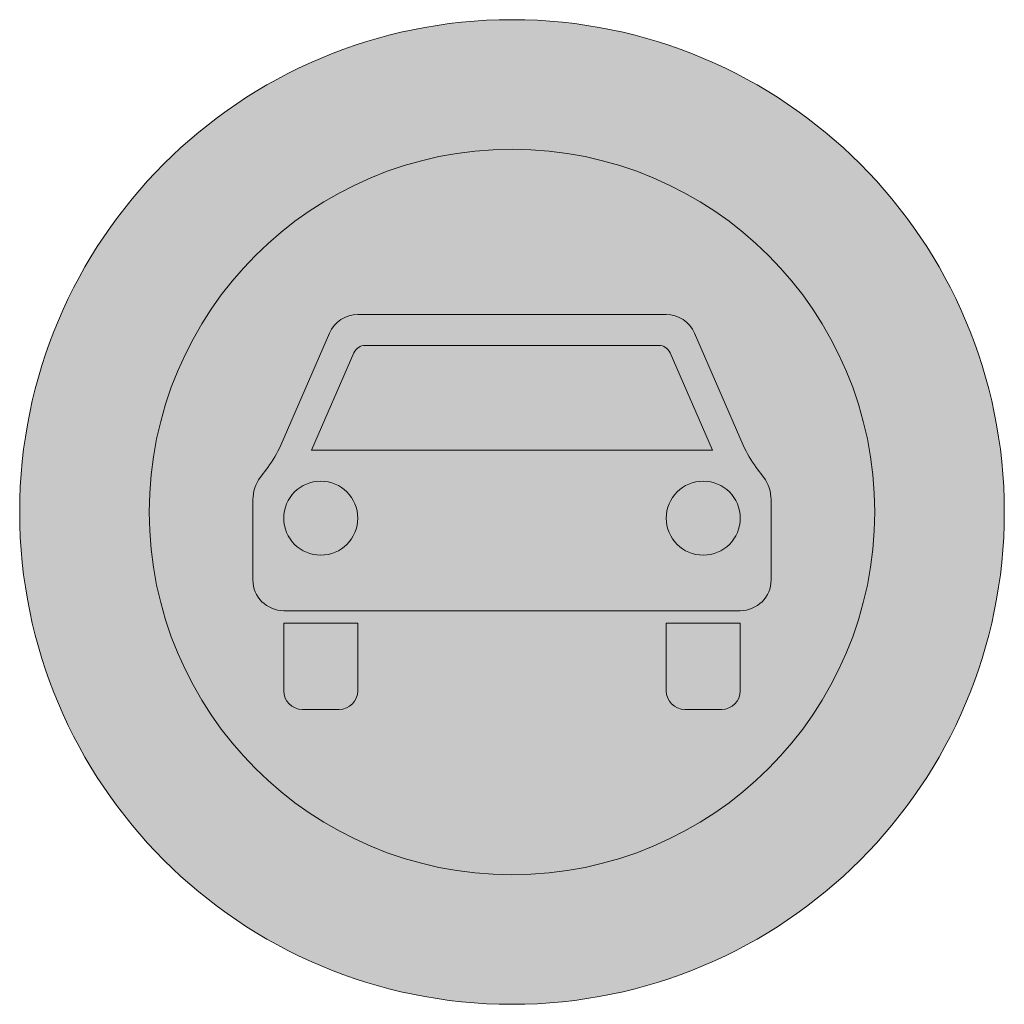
# Model space of a CAD drawing. Header units: metres. Extents: x -0.002 to 0.002, y -0.002 to 0.002.
import ezdxf

# ---------------------------------------------------------------- set-up
doc = ezdxf.new("R2010")
doc.units = ezdxf.units.M
doc.layers.add('VKZ_251-00_flf', color=1, linetype='Continuous', lineweight=0)
doc.layers.add('VKZ_251-00_sym', color=7, linetype='Continuous', lineweight=0)

msp = doc.modelspace()

# ---------------------------------------------------------------- hatches: boundary and pattern name
at = {"layer": 'VKZ_251-00_flf'}
h = msp.add_hatch(color=256, dxfattribs=at)
h.dxf.hatch_style = 1
h.paths.add_polyline_path([(-0.002000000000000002, 5.551115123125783e-17, 1), (0.002000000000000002, 5.551115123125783e-17, 1)])
h.paths.add_polyline_path([(0.001473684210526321, 5.551115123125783e-17, -1), (-0.001473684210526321, 5.551115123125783e-17, -1)], flags=16)
h.paths.add_polyline_path([(0.0007414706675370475, 0.0007266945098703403), (0.0009397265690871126, 0.0002711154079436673, 0.05832940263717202), (0.000992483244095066, 0.000180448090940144), (0.001022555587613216, 0.0001403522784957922, -0.1622803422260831), (0.00105263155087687, 5.012526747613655e-05), (0.001052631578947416, 5.012561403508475e-05), (0.001052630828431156, -0.0002755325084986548, -0.414409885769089), (0.0009273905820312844, -0.0004010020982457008), (-0.0009272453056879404, -0.0004010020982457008, -0.4140165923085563), (-0.001052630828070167, -0.0002758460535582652), (-0.001052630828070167, 4.965936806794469e-05, -0.1630785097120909), (-0.001022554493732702, 0.0001403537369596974), (-0.001022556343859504, 0.0001403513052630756), (-0.000992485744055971, 0.0001804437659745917, 0.05844407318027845), (-0.0009396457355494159, 0.0002712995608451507), (-0.0007414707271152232, 0.000726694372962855, -0.298505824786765), (-0.0006265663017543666, 0.0008020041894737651), (0.0006265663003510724, 0.0008020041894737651, -0.298505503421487)], flags=0)
h.paths.add_polyline_path([(0.0006422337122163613, 0.0006465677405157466), (0.000814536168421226, 0.0002506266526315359), (-0.0008145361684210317, 0.0002506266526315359), (-0.000642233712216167, 0.0006465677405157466, -0.2983020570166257), (-0.0005963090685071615, 0.0006766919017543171), (0.000596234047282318, 0.0006766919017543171, -0.2987095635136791)], flags=0)
h.paths.add_polyline_path([(0.0009273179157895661, -2.506245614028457e-05, -1), (0.0006265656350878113, -2.506245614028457e-05, -1)], flags=0)
h.paths.add_polyline_path([(0.0009273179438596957, -0.0004511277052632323), (0.0009273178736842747, -0.000726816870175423, -0.4139036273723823), (0.0008522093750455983, -0.0008020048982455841), (0.0007018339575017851, -0.0008020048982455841, -0.4145235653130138), (0.0006265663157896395, -0.000726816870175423), (0.0006265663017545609, -0.0004511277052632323)], flags=0)
h.paths.add_polyline_path([(-0.000626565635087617, -2.506245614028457e-05, -1), (-0.0009273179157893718, -2.506245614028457e-05, -1)], flags=0)
h.paths.add_polyline_path([(-0.0006265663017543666, -0.0004511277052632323), (-0.0006265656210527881, -0.0007268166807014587, -0.4139043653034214), (-0.000701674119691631, -0.0008020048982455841), (-0.0008520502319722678, -0.0008020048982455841, -0.4145235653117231), (-0.0009273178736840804, -0.000726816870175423), (-0.0009273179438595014, -0.0004511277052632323)], flags=0)
at = {"layer": 'VKZ_251-00_flf', "true_color": 0xffffff}
h = msp.add_hatch(color=7, dxfattribs=at)
h.dxf.hatch_style = 1
h.paths.add_polyline_path([(-0.001473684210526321, 5.551115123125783e-17, 1), (0.001473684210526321, 5.551115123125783e-17, 1)])
h.paths.add_polyline_path([(0.0006265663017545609, 0.0008020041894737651, -0.2985055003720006), (0.0007414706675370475, 0.0007266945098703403), (0.0009397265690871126, 0.0002711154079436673, 0.05832940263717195), (0.000992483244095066, 0.000180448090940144), (0.001022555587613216, 0.0001403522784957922, -0.1622803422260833), (0.00105263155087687, 5.012526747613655e-05), (0.001052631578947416, 5.012561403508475e-05), (0.001052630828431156, -0.0002755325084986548, -0.4144098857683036), (0.0009273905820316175, -0.0004010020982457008), (-0.0009272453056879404, -0.0004010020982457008, -0.414016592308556), (-0.001052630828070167, -0.0002758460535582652), (-0.001052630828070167, 4.965936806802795e-05, -0.1630785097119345), (-0.001022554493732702, 0.0001403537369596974), (-0.001022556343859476, 0.0001403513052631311), (-0.000992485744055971, 0.0001804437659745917, 0.05844407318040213), (-0.0009396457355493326, 0.0002712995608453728), (-0.0007414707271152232, 0.000726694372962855, -0.2985058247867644), (-0.0006265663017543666, 0.0008020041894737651)], flags=16)
h.paths.add_polyline_path([(0.000596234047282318, 0.0006766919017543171, -0.2987095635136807), (0.0006422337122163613, 0.0006465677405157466), (0.000814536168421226, 0.0002506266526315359), (-0.0008145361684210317, 0.0002506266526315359), (-0.000642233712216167, 0.0006465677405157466, -0.298302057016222), (-0.0005963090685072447, 0.0006766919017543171)], flags=0)
h.paths.add_polyline_path([(-0.000626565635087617, -2.506245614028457e-05, -1), (-0.0009273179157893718, -2.506245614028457e-05, -1)], flags=0)
h.paths.add_polyline_path([(0.0009273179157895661, -2.506245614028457e-05, -1), (0.0006265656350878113, -2.506245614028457e-05, -1)], flags=0)
h.paths.add_polyline_path([(-0.0006265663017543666, -0.0004511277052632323), (-0.0006265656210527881, -0.0007268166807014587, -0.413904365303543), (-0.0007016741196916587, -0.0008020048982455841), (-0.0008520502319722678, -0.0008020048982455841, -0.414523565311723), (-0.0009273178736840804, -0.000726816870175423), (-0.0009273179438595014, -0.0004511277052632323)], flags=16)
h.paths.add_polyline_path([(0.0006265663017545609, -0.0004511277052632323), (0.0009273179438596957, -0.0004511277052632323), (0.0009273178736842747, -0.000726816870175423, -0.4139036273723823), (0.0008522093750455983, -0.0008020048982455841), (0.0007018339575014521, -0.0008020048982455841, -0.4145235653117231), (0.0006265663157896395, -0.000726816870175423)], flags=16)
h = msp.add_hatch(color=7, dxfattribs=at)
h.dxf.hatch_style = 1
h.paths.add_polyline_path([(-0.000626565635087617, -2.506245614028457e-05, 1), (-0.0009273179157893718, -2.506245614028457e-05, 1)])
h.paths.add_polyline_path([(0.0006422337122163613, 0.0006465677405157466, 0.2987095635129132), (0.0005962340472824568, 0.0006766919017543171), (-0.0005963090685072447, 0.0006766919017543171, 0.2983020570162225), (-0.000642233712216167, 0.0006465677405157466), (-0.0008145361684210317, 0.0002506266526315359), (0.000814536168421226, 0.0002506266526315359)])
h.paths.add_polyline_path([(0.0009273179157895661, -2.506245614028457e-05, 1), (0.0006265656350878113, -2.506245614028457e-05, 1)])
at = {"layer": 'VKZ_251-00_sym'}
h = msp.add_hatch(color=256, dxfattribs=at)
h.dxf.hatch_style = 1
h.paths.add_polyline_path([(0.0009397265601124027, 0.0002711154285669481), (0.0007414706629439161, 0.0007266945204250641, 0.2985054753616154), (0.0006265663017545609, 0.0008020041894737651), (-0.0006265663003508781, 0.0008020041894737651, 0.2985058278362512), (-0.0007414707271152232, 0.000726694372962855), (-0.0009396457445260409, 0.0002712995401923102, -0.05844406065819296), (-0.000992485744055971, 0.0001804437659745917), (-0.0009924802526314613, 0.0001804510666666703), (-0.00102255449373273, 0.0001403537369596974, 0.1630785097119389), (-0.001052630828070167, 4.965936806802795e-05), (-0.001052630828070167, -0.0002758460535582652, 0.4140165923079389), (-0.0009272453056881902, -0.0004010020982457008), (0.0009273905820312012, -0.0004010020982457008, 0.4144098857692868), (0.001052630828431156, -0.0002755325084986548), (0.00105263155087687, 5.012526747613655e-05, 0.1622803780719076), (0.001022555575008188, 0.0001403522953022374), (0.0009924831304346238, 0.0001804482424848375, -0.05832930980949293)])
h.paths.add_polyline_path([(-0.000626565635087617, -2.506245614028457e-05, -1), (-0.0009273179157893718, -2.506245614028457e-05, -1)], flags=16)
h.paths.add_polyline_path([(-0.0008145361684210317, 0.0002506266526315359), (-0.000642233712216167, 0.0006465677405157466, -0.2983020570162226), (-0.0005963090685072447, 0.0006766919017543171), (0.000596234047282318, 0.0006766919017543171, -0.2987095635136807), (0.0006422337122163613, 0.0006465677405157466), (0.000814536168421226, 0.0002506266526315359)], flags=16)
h.paths.add_polyline_path([(0.0009273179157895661, -2.506245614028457e-05, -1), (0.0006265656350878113, -2.506245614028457e-05, -1)], flags=16)
h.paths.add_polyline_path([(-0.0006265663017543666, -0.0004511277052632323), (-0.0009273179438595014, -0.0004511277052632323), (-0.0009273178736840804, -0.000726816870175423, 0.4145235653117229), (-0.0008520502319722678, -0.0008020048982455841), (-0.0007016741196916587, -0.0008020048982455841, 0.4139043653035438), (-0.0006265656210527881, -0.0007268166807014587)])
h.paths.add_polyline_path([(0.0009273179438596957, -0.0004511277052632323), (0.0006265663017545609, -0.0004511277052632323), (0.0006265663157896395, -0.000726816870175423, 0.4145235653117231), (0.0007018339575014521, -0.0008020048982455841), (0.0008522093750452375, -0.0008020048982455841, 0.4139036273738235), (0.0009273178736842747, -0.000726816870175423)])

# ---------------------------------------------------------------- linework, layer by layer
for p, q in [((-0.0006265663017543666, 0.0008020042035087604), (0.0006265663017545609, 0.0008020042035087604)), ((-0.0009397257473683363, 0.0002711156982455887), (-0.0007414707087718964, 0.0007266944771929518)), ((0.0007414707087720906, 0.0007266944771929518), (0.0009397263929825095, 0.0002711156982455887)), ((-0.0005962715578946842, 0.0006766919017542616), (0.0005962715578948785, 0.0006766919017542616)), ((-0.001022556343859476, 0.0001403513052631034), (-0.0009924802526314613, 0.0001804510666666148)), ((0.0009924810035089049, 0.0001804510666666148), (0.001022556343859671, 0.0001403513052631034)), ((-0.001052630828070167, -0.0002756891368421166), (-0.001052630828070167, 5.012561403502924e-05)), ((0.001052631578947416, 5.012561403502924e-05), (0.001052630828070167, -0.0002756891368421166)), ((0.0009273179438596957, -0.0004010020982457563), (-0.0009273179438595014, -0.0004010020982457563)), ((-0.0007017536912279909, -0.0008020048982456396), (-0.0008521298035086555, -0.0008020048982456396)), ((0.0008521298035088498, -0.0008020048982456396), (0.0007017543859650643, -0.0008020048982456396))]:
    msp.add_line(p, q, dxfattribs=at)
for points in [[(0.0006422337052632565, 0.0006465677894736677), (0.000814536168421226, 0.0002506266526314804), (-0.0008145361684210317, 0.0002506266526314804), (-0.0006422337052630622, 0.0006465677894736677)], [(-0.0009273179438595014, -0.0007268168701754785), (-0.0009273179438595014, -0.0004511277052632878), (-0.0006265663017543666, -0.0004511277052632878), (-0.0006265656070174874, -0.0007268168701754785)], [(0.0006265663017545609, -0.0007268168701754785), (0.0006265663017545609, -0.0004511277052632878), (0.0009273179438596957, -0.0004511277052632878), (0.0009273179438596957, -0.0007268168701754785)]]:
    msp.add_lwpolyline(points, dxfattribs=at)
for centre, radius in [((0, 0), 0.002), ((0, 0), 0.001473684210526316), ((-0.0007769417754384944, -2.506245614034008e-05), 0.0001503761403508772), ((0.0007769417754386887, -2.506245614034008e-05), 0.0001503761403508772)]:
    msp.add_circle(centre, radius, dxfattribs=at)
for centre, radius, start, end in [((-0.0006265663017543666, 0.0006766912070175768), 0.0001253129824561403, 90, 156.4826510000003), ((0.0006265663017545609, 0.0006766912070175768), 0.0001253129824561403, 23.51735099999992, 90), ((-0.0005962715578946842, 0.0006265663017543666), 5.012561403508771e-05, 90, 156.4826510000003), ((0.0005962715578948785, 0.0006265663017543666), 5.012561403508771e-05, 23.51735099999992, 90), ((-0.001353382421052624, 0.0004511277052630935), 0.0004511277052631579, 323.1300959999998, 336.4826350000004), ((0.001353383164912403, 0.0004511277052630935), 0.0004511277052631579, 203.5173489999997, 216.8699040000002), ((-0.0009022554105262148, 5.012561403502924e-05), 0.0001503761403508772, 143.1300959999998, 180), ((0.0009022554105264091, 5.012561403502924e-05), 0.0001503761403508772, 0, 36.86989999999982), ((-0.0009273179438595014, -0.0002756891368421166), 0.0001253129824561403, 180, 270), ((0.0009273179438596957, -0.0002756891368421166), 0.0001253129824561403, 270, 0), ((-0.0008521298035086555, -0.0007268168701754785), 7.518807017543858e-05, 180, 270), ((-0.0007017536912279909, -0.0007268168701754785), 7.518807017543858e-05, 270, 0), ((0.0007017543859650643, -0.0007268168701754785), 7.518807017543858e-05, 180, 270), ((0.0008521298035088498, -0.0007268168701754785), 7.518807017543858e-05, 270, 0)]:
    msp.add_arc(centre, radius, start, end, dxfattribs=at)

doc.saveas('drawing.dxf')
